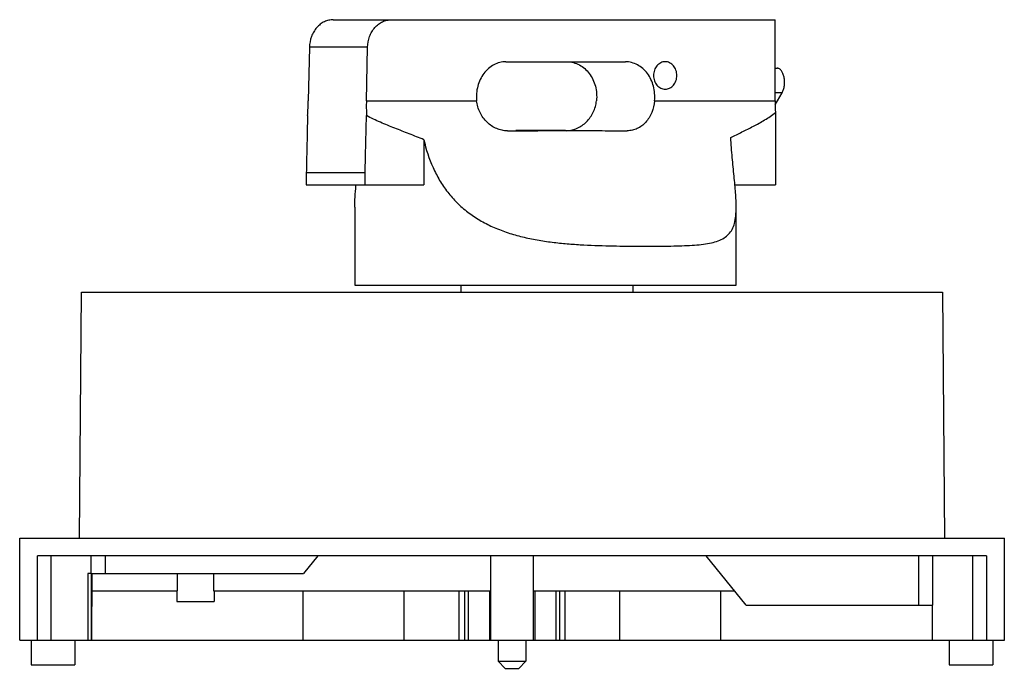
# Model space of a CAD drawing. Header units: millimetres. Extents: x 21 to 161, y 80 to 172.
import ezdxf

# ---------------------------------------------------------------- set-up
doc = ezdxf.new("R2010")
doc.units = ezdxf.units.MM
doc.header["$LTSCALE"] = 16.314839
doc.layers.get('0').update_dxf_attribs({"linetype": 'CONTINUOUS'})

msp = doc.modelspace()

# ---------------------------------------------------------------- linework, layer by layer
at = {"color": 7, "linetype": 'Continuous'}
for p, q in [((65.53, 171.86), (128.36, 171.86)), ((128.36, 160.35), (128.36, 171.86)), ((62.14, 167.97), (61.97, 160.35)), ((70.4, 167.97), (62.14, 167.97)), ((70.23, 160.35), (70.4, 167.97)), ((90.08, 165.88), (107.06, 165.88)), ((128.36, 164.96), (128.63, 164.96)), ((128.36, 159.78), (129.35, 161.48)), ((129.35, 161.48), (128.36, 161.48)), ((70.23, 160.35), (85.91, 160.35)), ((111.21, 160.35), (128.36, 160.35)), ((128.38, 158.69), (128.38, 148.39)), ((90.3, 156.06), (90.27, 156.06)), ((98.55, 156.09), (91.48, 156.09)), ((107.31, 156.07), (107.29, 156.07)), ((78.4, 154.8), (78.4, 148.39)), ((61.69, 150.09), (61.69, 148.39)), ((70.05, 150.09), (61.69, 150.09)), ((70.05, 148.39), (70.05, 150.09)), ((61.69, 148.39), (78.4, 148.39)), ((122.6, 148.39), (128.38, 148.39)), ((68.58, 145.2), (68.58, 134.14)), ((122.81, 134.14), (122.81, 145.21)), ((29.44, 98.14), (29.74, 133.14)), ((29.74, 133.14), (152.13, 133.14)), ((68.58, 134.14), (122.81, 134.14)), ((83.73, 133.14), (83.73, 134.14)), ((108.14, 133.14), (108.14, 134.14)), ((152.13, 133.14), (152.44, 98.14)), ((20.94, 83.64), (20.94, 98.14)), ((20.94, 98.14), (160.94, 98.14)), ((160.94, 83.64), (160.94, 98.14)), ((23.49, 83.64), (23.49, 95.64)), ((158.39, 95.64), (23.49, 95.64)), ((25.43, 83.64), (25.43, 95.64)), ((31.11, 93.14), (31.11, 95.64)), ((33.08, 95.64), (33.08, 93.14)), ((63.34, 95.64), (61.29, 93.14)), ((87.94, 90.64), (87.94, 95.64)), ((93.93, 95.64), (93.93, 90.64)), ((124.25, 88.64), (118.54, 95.64)), ((148.79, 88.64), (148.79, 95.64)), ((150.76, 88.64), (150.76, 95.64)), ((156.44, 83.64), (156.44, 95.64)), ((158.39, 95.64), (158.39, 83.64)), ((30.61, 93.14), (30.61, 83.64)), ((31.11, 93.14), (30.61, 93.14)), ((31.12, 93.14), (31.12, 83.64)), ((31.14, 83.64), (31.14, 93.14)), ((31.18, 93.14), (31.14, 83.64)), ((31.14, 93.14), (61.29, 93.14)), ((43.37, 90.64), (43.37, 93.14)), ((48.5, 93.14), (48.5, 90.64)), ((31.17, 90.64), (43.37, 90.64)), ((43.26, 90.64), (43.26, 89.14)), ((48.5, 90.64), (87.94, 90.64)), ((48.61, 90.64), (48.61, 89.14)), ((61.25, 83.64), (61.25, 90.64)), ((75.62, 83.64), (75.62, 90.64)), ((83.44, 83.64), (83.44, 90.64)), ((84.25, 83.64), (84.25, 90.64)), ((84.75, 83.64), (84.75, 90.64)), ((87.74, 90.64), (87.74, 83.64)), ((87.94, 83.64), (87.94, 90.64)), ((93.93, 90.64), (122.62, 90.64)), ((93.94, 90.64), (93.94, 83.64)), ((94.16, 90.64), (94.16, 83.64)), ((97.18, 90.64), (97.18, 83.64)), ((97.68, 90.64), (97.68, 83.64)), ((98.49, 83.64), (98.49, 90.64)), ((106.25, 83.64), (106.25, 90.64)), ((120.62, 83.64), (120.62, 90.64)), ((43.26, 89.14), (48.61, 89.14)), ((124.25, 88.64), (150.73, 88.64)), ((150.73, 83.64), (150.71, 88.64)), ((150.73, 88.64), (150.76, 88.64)), ((20.94, 83.64), (160.94, 83.64)), ((22.59, 83.64), (22.59, 80.14)), ((28.78, 83.64), (28.78, 80.14)), ((88.95, 83.64), (88.95, 80.64)), ((92.92, 83.64), (92.92, 80.64)), ((153.09, 83.64), (153.09, 80.14)), ((159.28, 83.64), (159.28, 80.14)), ((22.59, 80.14), (28.78, 80.14)), ((88.95, 80.64), (92.92, 80.64)), ((89.95, 79.64), (88.95, 80.64)), ((91.92, 79.64), (92.92, 80.64)), ((153.09, 80.14), (159.28, 80.14)), ((89.95, 79.64), (91.92, 79.64))]:
    msp.add_line(p, q, dxfattribs=at)
msp.add_arc((204.25, 160.35), 75.89, 180.0025, 181.251, dxfattribs=at)
for centre, major_axis, start_param, end_param in [((50.97, 160.35), (0.65, 20.76), -1.656373, -1.554143), ((81.22, 160.35), (0.65, 20.74), -4.695733, -4.593455)]:
    msp.add_ellipse(centre, major_axis=major_axis, ratio=0.52938, start_param=start_param, end_param=end_param, dxfattribs=at)
for points, knots in [([(65.53, 171.86), (65.31, 171.86), (64.87, 171.81), (64.24, 171.59), (63.66, 171.23), (63.14, 170.74), (62.72, 170.15), (62.29, 169.24), (62.15, 168.48), (62.14, 167.97)], [0, 0, 0, 0, 0.115002, 0.231632, 0.351151, 0.474399, 0.601584, 0.732338, 1, 1, 1, 1]), ([(70.4, 167.97), (70.42, 168.48), (70.56, 169.24), (70.98, 170.15), (71.41, 170.74), (71.92, 171.23), (72.5, 171.59), (73.14, 171.81), (73.58, 171.86), (73.8, 171.86)], [0, 0, 0, 0, 0.267662, 0.398416, 0.525601, 0.648849, 0.768368, 0.884998, 1, 1, 1, 1]), ([(90.08, 165.88), (89.78, 165.88), (89.18, 165.81), (88.33, 165.48), (87.56, 164.94), (86.9, 164.23), (86.39, 163.38), (86.04, 162.42), (85.86, 161.39), (85.87, 160.69), (85.91, 160.35)], [0, 0, 0, 0, 0.114137, 0.230164, 0.349562, 0.473126, 0.600883, 0.732153, 0.865713, 1, 1, 1, 1]), ([(98.8, 165.88), (99.09, 165.88), (99.69, 165.8), (100.54, 165.47), (101.31, 164.93), (101.96, 164.22), (102.47, 163.37), (102.82, 162.41), (102.99, 161.39), (102.98, 160.69), (102.95, 160.35)], [0, 0, 0, 0, 0.114137, 0.230206, 0.349652, 0.47324, 0.601, 0.732248, 0.865767, 1, 1, 1, 1]), ([(111.21, 160.35), (111.24, 160.69), (111.25, 161.39), (111.08, 162.41), (110.73, 163.37), (110.22, 164.22), (109.57, 164.93), (108.8, 165.47), (107.95, 165.8), (107.36, 165.88), (107.06, 165.88)], [0, 0, 0, 0, 0.134233, 0.267752, 0.399, 0.526759, 0.650348, 0.769794, 0.885863, 1, 1, 1, 1]), ([(112.72, 165.89), (112.61, 165.89), (112.39, 165.86), (112.08, 165.75), (111.79, 165.57), (111.45, 165.24), (111.15, 164.69), (111.03, 163.94), (111.15, 163.19), (111.45, 162.64), (111.79, 162.31), (112.08, 162.13), (112.39, 162.02), (112.61, 161.99), (112.72, 161.99)], [0, 0, 0, 0, 0.057477, 0.115826, 0.175636, 0.237365, 0.366069, 0.500016, 0.633956, 0.762646, 0.82437, 0.884171, 0.942523, 1, 1, 1, 1]), ([(112.72, 161.99), (112.83, 161.99), (113.05, 162.02), (113.36, 162.13), (113.65, 162.31), (113.99, 162.64), (114.29, 163.19), (114.42, 163.94), (114.29, 164.69), (113.99, 165.24), (113.65, 165.57), (113.36, 165.75), (113.05, 165.86), (112.83, 165.89), (112.72, 165.89)], [0, 0, 0, 0, 0.057476, 0.115828, 0.17564, 0.237371, 0.366079, 0.500025, 0.633964, 0.762654, 0.824376, 0.884177, 0.942525, 1, 1, 1, 1]), ([(129.35, 161.48), (129.43, 161.63), (129.57, 161.96), (129.68, 162.51), (129.71, 163.1), (129.64, 163.67), (129.49, 164.19), (129.3, 164.55), (129.1, 164.76), (128.96, 164.87), (128.8, 164.94), (128.69, 164.96), (128.63, 164.96)], [0, 0, 0, 0, 0.126892, 0.26929, 0.418991, 0.566444, 0.70251, 0.820205, 0.871313, 0.917528, 0.959886, 1, 1, 1, 1]), ([(90.27, 156.06), (90.02, 156.06), (89.5, 156.12), (88.48, 156.44), (87.31, 157.22), (86.46, 158.39), (86.05, 159.47), (85.94, 160.05), (85.91, 160.35)], [0, 0, 0, 0, 0.11455, 0.232574, 0.478369, 0.735511, 0.867267, 1, 1, 1, 1]), ([(98.75, 156.08), (99, 156.09), (99.5, 156.17), (100.48, 156.51), (101.6, 157.3), (102.41, 158.44), (102.81, 159.5), (102.92, 160.06), (102.95, 160.35)], [0, 0, 0, 0, 0.114976, 0.233319, 0.479373, 0.736173, 0.867618, 1, 1, 1, 1]), ([(111.21, 160.35), (111.15, 159.77), (110.95, 158.93), (110.45, 157.92), (109.98, 157.27), (109.41, 156.75), (108.76, 156.36), (108.05, 156.13), (107.56, 156.07), (107.31, 156.07)], [0, 0, 0, 0, 0.273183, 0.403617, 0.528739, 0.649146, 0.766401, 0.882661, 1, 1, 1, 1]), ([(61.86, 158.23), (61.85, 157.55), (61.82, 156.36), (61.79, 154.67), (61.74, 152.64), (61.71, 151.11), (61.69, 150.09)], [0, 0, 0, 0, 0.249997, 0.437499, 0.625002, 1, 1, 1, 1]), ([(70.05, 150.09), (70.07, 150.77), (70.1, 151.96), (70.13, 153.65), (70.18, 155.69), (70.22, 157.21), (70.24, 158.23)], [0, 0, 0, 0, 0.250002, 0.437501, 0.624998, 1, 1, 1, 1]), ([(78.4, 154.8), (77.71, 155.08), (76.33, 155.63), (74.27, 156.44), (72.22, 157.26), (70.88, 157.87), (70.24, 158.23)], [0, 0, 0, 0, 0.252044, 0.502105, 0.750907, 1, 1, 1, 1]), ([(122.03, 155.1), (122.57, 155.37), (123.64, 155.9), (124.99, 156.57), (126.06, 157.14), (126.86, 157.6), (127.65, 158.1), (128.14, 158.48), (128.38, 158.69)], [0, 0, 0, 0, 0.244983, 0.492531, 0.617405, 0.743238, 0.87045, 1, 1, 1, 1]), ([(90.3, 156.06), (91.95, 156.07), (95.25, 156.09), (98.55, 156.1), (100.21, 156.1)], [0, 0, 0, 0, 0.499925, 1, 1, 1, 1]), ([(100.21, 156.1), (101.39, 156.09), (103.75, 156.09), (106.11, 156.08), (107.29, 156.07)], [0, 0, 0, 0, 0.499959, 1, 1, 1, 1]), ([(78.4, 154.8), (78.71, 153.45), (79.35, 151.45), (80.61, 149.01), (81.75, 147.32), (83.1, 145.8), (84.63, 144.47), (86.33, 143.33), (88.17, 142.38), (90.12, 141.62), (92.16, 141.03), (94.25, 140.58), (96.37, 140.25), (98.51, 140.02), (101.31, 139.82), (104.07, 139.72), (106.76, 139.67), (108.68, 139.66), (110.52, 139.66), (112.27, 139.66), (113.91, 139.69), (115.44, 139.73), (116.85, 139.81), (118.12, 139.93), (119.25, 140.12), (120.24, 140.4), (121.09, 140.79), (121.77, 141.33), (122.28, 142.05), (122.61, 142.95), (122.79, 144.02), (122.81, 144.79), (122.81, 145.21)], [0, 0, 0, 0, 0.076283, 0.113703, 0.15074, 0.187598, 0.224529, 0.261773, 0.299515, 0.337814, 0.376608, 0.415765, 0.455072, 0.494299, 0.533212, 0.609093, 0.645586, 0.680802, 0.714521, 0.74653, 0.776632, 0.804641, 0.830395, 0.853767, 0.874707, 0.89331, 0.909934, 0.92536, 0.940826, 0.957743, 0.977251, 1, 1, 1, 1]), ([(122.81, 145.21), (122.81, 145.53), (122.79, 146.22), (122.73, 147.28), (122.63, 148.43), (122.47, 150.1), (122.24, 152.33), (122.09, 154.16), (122.03, 155.1)], [0, 0, 0, 0, 0.098945, 0.206829, 0.323101, 0.446967, 0.713879, 1, 1, 1, 1]), ([(68.58, 145.2), (68.58, 145.68), (68.62, 146.7), (68.7, 147.72), (68.75, 148.26)], [0, 0, 0, 0, 0.470774, 1, 1, 1, 1])]:
    msp.add_open_spline(points, degree=3, knots=knots, dxfattribs=at)

doc.saveas('drawing.dxf')
